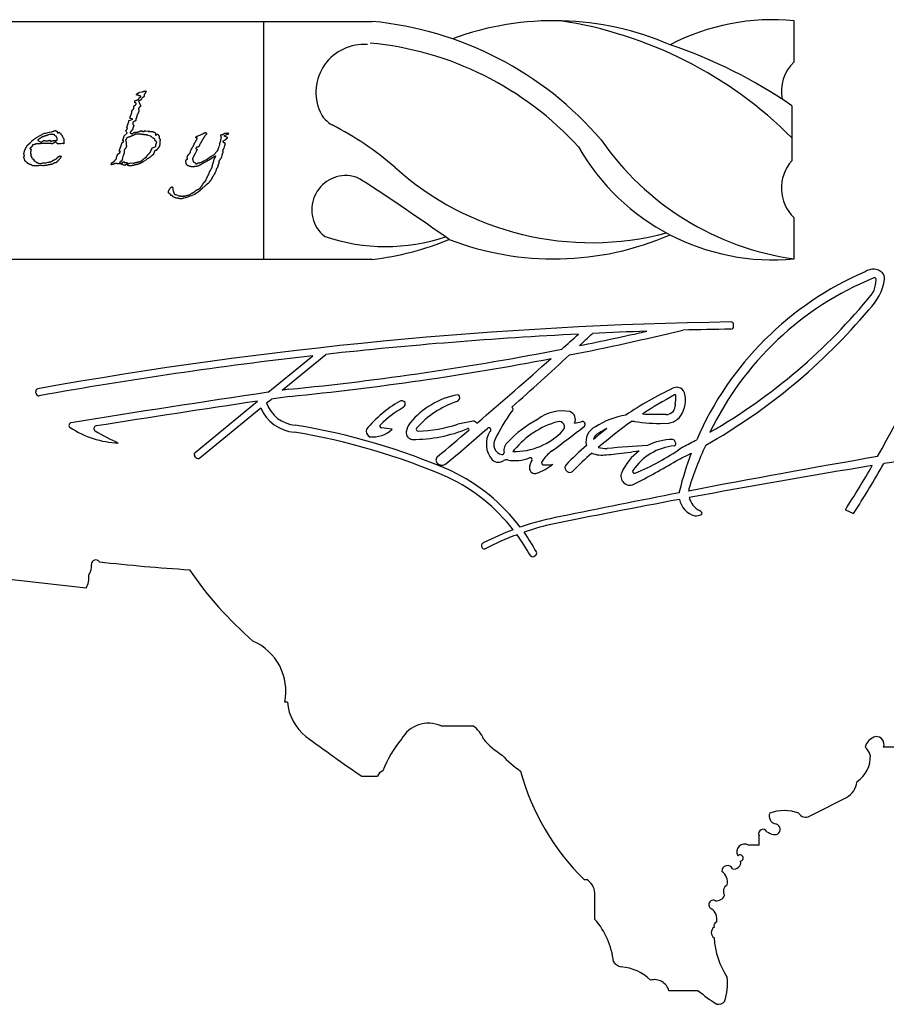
# Model space of a CAD drawing. Extents: x 11.9 to 28.9, y -4.9 to 4.9.
# Tile 2 of 4: x 15.8 to 20.6, y -4.9 to 0.6. Entities that reach past the tile are written whole.
import ezdxf

# ---------------------------------------------------------------- set-up
doc = ezdxf.new("R2010")
doc.units = 0
doc.header["$MEASUREMENT"] = 0
doc.linetypes.add('solid', pattern=[0])
doc.layers.get('0').update_dxf_attribs({"linetype": 'solid'})
doc.layers.add('7', color=7, linetype='solid')

msp = doc.modelspace()

# ---------------------------------------------------------------- linework, layer by layer
at = {"color": 3, "linetype": 'solid'}
for p, q in [((16.4236, 0.1658), (16.4245, 0.1701)), ((16.4418, 0.1806), (16.4554, 0.1824)), ((16.4207, 0.1209), (16.4148, 0.1216)), ((16.4496, 0.138), (16.4352, 0.1291)), ((16.4361, 0.14), (16.4397, 0.1489)), ((16.4397, 0.1489), (16.4474, 0.1558)), ((16.4556, 0.1492), (16.4496, 0.138)), ((16.3909, 0.047), (16.3967, 0.0602)), ((16.4297, 0.0582), (16.4259, 0.0479)), ((16.3826, 0.0225), (16.4043, 0.0306)), ((16.3864, 0.0365), (16.3878, 0.0411)), ((16.4043, 0.0306), (16.3864, 0.0365)), ((16.3878, 0.0411), (16.3909, 0.047)), ((16.4044, 0.0125), (16.4047, 0.012)), ((16.4233, 0.0372), (16.4207, 0.0319)), ((15.8878, -0.0599), (15.9118, -0.0479)), ((15.9118, -0.0479), (15.9184, -0.0471)), ((15.9184, -0.0471), (15.9393, -0.0413)), ((15.939, -0.0545), (15.9289, -0.0596)), ((15.944, -0.0546), (15.939, -0.0545)), ((15.9393, -0.0413), (15.9512, -0.0407)), ((15.9833, -0.0477), (15.9934, -0.0425)), ((16.3549, -0.0619), (16.3722, -0.0479)), ((16.3722, -0.0479), (16.3646, -0.0323)), ((16.434, -0.0526), (16.4261, -0.0534)), ((16.4668, -0.038), (16.4686, -0.0327)), ((16.474, -0.0356), (16.4872, -0.0354)), ((16.4872, -0.0354), (16.4924, -0.0377)), ((16.9052, -0.0543), (16.9148, -0.048)), ((16.9361, -0.0532), (16.9108, -0.063)), ((16.9148, -0.048), (16.9162, -0.048)), ((15.8209, -0.1116), (15.8322, -0.1013)), ((15.8322, -0.1013), (15.8421, -0.09)), ((15.8762, -0.1079), (15.8658, -0.1077)), ((15.8661, -0.0727), (15.8878, -0.0599)), ((15.8748, -0.0853), (15.8744, -0.0863)), ((15.8744, -0.0863), (15.8747, -0.0885)), ((15.8747, -0.0885), (15.8899, -0.0954)), ((15.8897, -0.1066), (15.8762, -0.1079)), ((15.901, -0.1059), (15.8897, -0.1066)), ((15.8899, -0.0954), (15.8922, -0.1008)), ((15.8922, -0.1008), (15.9065, -0.0892)), ((15.909, -0.1052), (15.901, -0.1059)), ((15.9329, -0.1055), (15.9323, -0.1049)), ((15.9435, -0.0863), (15.9449, -0.0919)), ((15.9662, -0.0885), (15.9804, -0.0894)), ((15.9764, -0.0653), (15.9702, -0.0627)), ((15.9928, -0.1062), (15.9856, -0.1075)), ((16.0016, -0.1072), (15.9928, -0.1062)), ((16.0122, -0.1049), (16.0016, -0.1072)), ((16.0199, -0.1052), (16.0183, -0.1064)), ((16.3274, -0.1472), (16.3429, -0.106)), ((16.3429, -0.106), (16.3437, -0.0999)), ((16.3437, -0.0999), (16.3497, -0.0972)), ((16.3497, -0.0972), (16.3536, -0.0917)), ((16.3645, -0.0897), (16.3671, -0.0993)), ((16.3671, -0.0993), (16.3661, -0.1112)), ((16.4899, -0.0599), (16.4865, -0.058)), ((16.5027, -0.0649), (16.4899, -0.0599)), ((16.5079, -0.0689), (16.5027, -0.0649)), ((16.5137, -0.0732), (16.5079, -0.0689)), ((16.5165, -0.0752), (16.5137, -0.0732)), ((16.746, -0.1098), (16.7499, -0.1)), ((16.7543, -0.0727), (16.7548, -0.0693)), ((16.7552, -0.0742), (16.7543, -0.0727)), ((16.7611, -0.0742), (16.7552, -0.0742)), ((16.7656, -0.0619), (16.7821, -0.0568)), ((16.7937, -0.0811), (16.7779, -0.1071)), ((16.8878, -0.1058), (16.8942, -0.0887)), ((16.8879, -0.113), (16.8878, -0.1058)), ((16.8942, -0.0887), (16.8946, -0.0811)), ((16.8946, -0.0811), (16.8971, -0.0732)), ((16.9108, -0.063), (16.9258, -0.0685)), ((15.8375, -0.1643), (15.8328, -0.1739)), ((15.8332, -0.1608), (15.8375, -0.1643)), ((16.3346, -0.1501), (16.3274, -0.1472)), ((16.3298, -0.1598), (16.3346, -0.1501)), ((16.3559, -0.1442), (16.3553, -0.1497)), ((16.3553, -0.1497), (16.3556, -0.1593)), ((16.5091, -0.1379), (16.5101, -0.1318)), ((16.5101, -0.1318), (16.5323, -0.1223)), ((16.5247, -0.1485), (16.5192, -0.1653)), ((16.5346, -0.1434), (16.5298, -0.1434)), ((16.7246, -0.1548), (16.7249, -0.1482)), ((16.7249, -0.1482), (16.725, -0.1479)), ((16.725, -0.1479), (16.7288, -0.1397)), ((16.7561, -0.1491), (16.7484, -0.165)), ((16.8551, -0.1693), (16.8726, -0.1479)), ((16.8834, -0.1272), (16.8844, -0.1206)), ((16.8844, -0.1206), (16.8879, -0.113)), ((16.9152, -0.116), (16.911, -0.1311)), ((15.8014, -0.2003), (15.8002, -0.1914)), ((15.8328, -0.1739), (15.8393, -0.1752)), ((15.8611, -0.2032), (15.8643, -0.2111)), ((15.9016, -0.2139), (15.918, -0.2128)), ((15.918, -0.2128), (15.9323, -0.2087)), ((16.2862, -0.2122), (16.2824, -0.2183)), ((16.334, -0.218), (16.354, -0.2064)), ((16.3434, -0.197), (16.3409, -0.201)), ((16.3461, -0.1855), (16.3434, -0.197)), ((16.3501, -0.1708), (16.3461, -0.1855)), ((16.3729, -0.2191), (16.3611, -0.2279)), ((16.3774, -0.2278), (16.3729, -0.2191)), ((16.3809, -0.2164), (16.3931, -0.2139)), ((16.3931, -0.2139), (16.4029, -0.2141)), ((16.4029, -0.2141), (16.4089, -0.2142)), ((16.4761, -0.1975), (16.4628, -0.2064)), ((16.4684, -0.1872), (16.4779, -0.1809)), ((16.4843, -0.1913), (16.4761, -0.1975)), ((16.7987, -0.2139), (16.7932, -0.2176)), ((16.8133, -0.2055), (16.7987, -0.2139)), ((16.823, -0.2009), (16.8133, -0.2055)), ((16.8199, -0.1908), (16.8396, -0.1765)), ((16.831, -0.1955), (16.823, -0.2009)), ((16.8402, -0.1905), (16.831, -0.1955)), ((16.8396, -0.1765), (16.8551, -0.1693)), ((16.8473, -0.1846), (16.8402, -0.1905)), ((16.8814, -0.2081), (16.8838, -0.2126)), ((16.8994, -0.1696), (16.8974, -0.1816)), ((16.8974, -0.1816), (16.8974, -0.1818)), ((15.8432, -0.2287), (15.8386, -0.2248)), ((15.8796, -0.2296), (15.8749, -0.2297)), ((15.8875, -0.2285), (15.8796, -0.2296)), ((15.9021, -0.23), (15.8875, -0.2285)), ((16.4088, -0.2279), (16.4037, -0.2282)), ((16.4151, -0.2248), (16.4088, -0.2279)), ((16.8622, -0.2674), (16.8564, -0.2767)), ((16.8655, -0.2591), (16.8622, -0.2674)), ((16.8675, -0.2507), (16.8655, -0.2591)), ((16.8706, -0.2452), (16.8675, -0.2507)), ((16.8564, -0.2767), (16.8513, -0.2865)), ((16.6267, -0.3624), (16.6292, -0.3722)), ((16.7592, -0.3813), (16.7507, -0.3871)), ((16.8014, -0.3466), (16.7941, -0.3513)), ((16.8073, -0.3408), (16.8014, -0.3466)), ((16.6218, -0.3951), (16.6153, -0.3948)), ((16.6436, -0.3895), (16.6594, -0.3976)), ((16.6962, -0.4086), (16.6869, -0.4099)), ((16.7137, -0.4027), (16.6962, -0.4086)), ((16.7132, -0.3925), (16.7242, -0.3869)), ((16.7217, -0.3995), (16.7137, -0.4027)), ((16.7285, -0.3973), (16.7217, -0.3995)), ((16.7384, -0.3938), (16.7285, -0.3973)), ((16.7433, -0.3918), (16.7384, -0.3938)), ((16.7507, -0.3871), (16.7433, -0.3918)), ((19.7513, -1.1249), (19.7511, -1.1149)), ((17.1586, -1.492), (17.4061, -1.2888)), ((17.2354, -1.4807), (17.4791, -1.2806)), ((15.8645, -1.4996), (15.8627, -1.4897)), ((17.1491, -1.5516), (17.1754, -1.53)), ((16.7507, -1.8269), (17.0985, -1.5414)), ((16.7761, -1.8578), (17.1164, -1.5784)), ((19.2584, -1.6149), (19.3744, -1.6149)), ((19.2584, -1.6151), (19.2584, -1.6149)), ((16.755, -1.8558), (16.7486, -1.848)), ((18.5293, -1.8135), (18.5203, -1.8225)), ((18.8243, -1.9335), (18.8163, -1.9255)), ((18.7858, -2.1849), (18.7858, -2.185)), ((20.3741, -2.1464), (20.4194, -2.1683)), ((18.6371, -2.4067), (18.6459, -2.4021)), ((16.143, -2.584), (15.242, -2.481)), ((17.265, -3.219), (17.25, -3.219)), ((18.121, -3.352), (18.299, -3.352)), ((20.646, -3.47), (20.587, -3.47)), ((17.679, -3.632), (17.767, -3.632)), ((19.893, -4.016), (19.893, -3.9626)), ((19.893, -4.016), (19.834, -4.016)), ((18.919, -4.208), (18.933, -4.208)), ((18.978, -4.43), (18.978, -4.282)), ((19.554, -4.828), (19.391, -4.828))]:
    msp.add_line(p, q, dxfattribs=at)
for centre, radius, start, end in [((21.1969, -2.473), 1.8001, 113.3128, 156.5363), ((20.5285, -0.8811), 0.0753, 46.3383, 125.6691), ((21.1969, -2.473), 1.7501, 112.3304, 154.3324), ((20.2936, -0.8149), 0.3025, 314.126, 351.1028), ((20.5358, -0.8634), 0.01, 6.734, 112.3304), ((20.3069, -0.8456), 0.2398, 341.3833, 355.3913), ((20.4338, -0.8754), 0.1127, 5.3821, 6.734), ((20.5529, -0.8555), 0.04, 351.1028, 406.3383), ((20.4679, -0.8998), 0.07, 321.0355, 341.3833), ((17.9974, 1.0983), 3.2474, 299.969, 321.0355), ((17.9612, 1.104), 3.321, 299.4904, 319.9704), ((20.0843, -24.9292), 23.8316, 90.83765, 100.17378), ((15.6911, 14.5785), 16.1714, 281.21491, 283.50853), ((15.6911, 14.5785), 16.1314, 281.44505, 282.80682), ((20.0843, -24.9292), 23.7916, 91.96891, 92.69771), ((20.0843, -24.9292), 23.7916, 90.83767, 91.4829), ((19.7361, -1.1151), 0.015, 0.8019, 90.8376), ((19.7363, -1.1251), 0.015, 270.8377, 360.8019), ((14.6501, 1.5083), 6.7913, 330.36096, 337.40428), ((20.0843, -24.9292), 23.7916, 92.88278, 96.28659), ((-5.8381, 26.5059), 37.1105, 311.58486, 311.78025), ((6.7422, 11.747), 17.7786, 313.10996, 313.43068), ((15.6911, 14.5785), 16.1314, 275.62691, 281.0872), ((20.0843, -24.9292), 23.7916, 96.4634, 100.17376), ((15.6911, 14.5785), 16.1714, 275.63027, 280.84686), ((-5.8381, 26.5059), 37.1105, 310.62237, 311.46339), ((6.7422, 11.747), 17.7786, 311.46993, 312.86434), ((15.8775, -1.4871), 0.015, 100.1738, 190.2099), ((30.5043, -91.6259), 91.1166, 98.349714, 98.373472), ((20.3164, -3.3595), 2.0949, 115.5376, 123.8293), ((19.436, -1.5186), 0.0543, 82.8945, 114.7377), ((19.4359, -1.5077), 0.0436, 15.8375, 80.9243), ((15.8793, -1.4969), 0.015, 190.2099, 280.1738), ((30.5043, -91.6259), 91.1166, 98.422324, 99.121053), ((30.5043, -91.6259), 91.0766, 98.350311, 98.415354), ((18.2947, -1.9455), 0.4468, 100.5586, 140.7323), ((18.2003, -1.5205), 0.025, 288.4669, 377.3413), ((18.2146, -1.5161), 0.01, 17.3413, 100.5586), ((20.6203, -3.6938), 2.4946, 118.699, 123.5196), ((19.4247, -1.51), 0.005, 2.7509, 118.699), ((19.2129, -1.5202), 0.2171, 349.5441, 362.7509), ((19.3335, -1.5368), 0.15, 325.6855, 375.8375), ((30.5043, -91.6259), 91.0766, 98.464287, 99.036852), ((17.3202, -1.4945), 0.2204, 202.3908, 265.8302), ((17.3202, -1.4945), 0.1804, 198.4634, 266.3924), ((18.2457, -2.1513), 0.7055, 120.3621, 139.9582), ((18.2457, -2.1513), 0.6655, 120.3316, 134.0382), ((17.9018, -1.5642), 0.025, 39.8013, 120.3621), ((17.897, -1.5554), 0.025, 300.3316, 376.7119), ((18.3718, -2.0341), 0.5165, 108.4669, 138.496), ((18.5098, -1.5862), 0.013, 290.0372, 423.6759), ((19.3789, -1.5689), 0.0463, 264.3567, 358.3209), ((19.4952, -1.5723), 0.07, 169.5441, 178.3209), ((19.3117, -2.1742), 0.9835, 144.1723, 154.7121), ((18.9405, -2.1846), 0.6103, 117.954, 137.1286), ((18.6404, -1.6189), 0.03, 297.954, 307.2071), ((18.7975, -1.8259), 0.2298, 79.4942, 127.2071), ((18.823, -1.6435), 0.0466, 332.6022, 429.4495), ((19.2213, -2.0538), 0.4404, 99.2932, 123.0969), ((19.2213, -2.0538), 0.4404, 85.1667, 87.2136), ((19.3737, -1.5642), 0.1013, 263.8937, 325.6855), ((16.0628, -1.6763), 0.015, 99.1211, 236.9607), ((16.3468, -1.2396), 0.536, 236.9607, 267.4106), ((16.2013, -1.6947), 0.015, 99.0369, 239.5313), ((16.687, -5.3954), 3.7725, 66.7224, 80.5118), ((17.7401, -1.7092), 0.0364, 161.1748, 233.2188), ((17.7401, -1.5814), 0.1597, 263.9411, 313.1763), ((17.7901, -1.6801), 0.01, 134.0382, 266.1261), ((17.7563, -2.1792), 0.4902, 79.0545, 86.1261), ((18.0262, -1.726), 0.1, 140.7323, 172.0793), ((17.9626, -0.941), 0.8139, 269.8711, 292.1965), ((17.9925, -1.6985), 0.01, 138.496, 271.9145), ((17.9657, -0.8975), 0.8115, 271.9145, 287.8351), ((6.7422, 11.747), 17.7786, 309.88564, 310.88976), ((18.63, -3.5873), 1.9619, 99.9558, 102.2325), ((18.2719, -1.6993), 0.005, 310.5241, 472.1965), ((18.2994, -1.6756), 0.0224, 40.3529, 112.6145), ((18.3203, -1.6579), 0.005, 220.3529, 310.6224), ((18.3883, -1.7005), 0.011, -63.7637, 137.719), ((18.895, -2.1102), 0.4709, 105.2739, 140.9447), ((14.8007, 3.5613), 6.6672, 306.18341, 308.15743), ((18.7788, -1.6848), 0.03, 316.2645, 465.2739), ((18.6904, -0.8597), 0.8238, 282.1863, 284.8591), ((18.9082, -1.6704), 0.0159, 317.3316, 474.0997), ((19.0179, -1.7666), 0.0897, 114.4391, 193.9736), ((20.3164, -3.3595), 2.0949, 127.3459, 130.008), ((20.6203, -3.6938), 2.4946, 125.2042, 130.5924), ((19.2213, -2.0538), 0.4004, 116.0249, 123.5843), ((19.2213, -2.0538), 0.4004, 93.2125, 95.6102), ((19.3317, -0.8884), 0.7772, 260.1547, 272.3017), ((16.9285, -0.4585), 1.4492, 239.5313, 245.2855), ((16.687, -5.3954), 3.7325, 66.7357, 80.4819), ((17.7243, -1.7303), 0.01, 233.2188, 263.9411), ((17.9645, -1.7174), 0.0377, 172.0793, 264.2689), ((-5.8381, 26.5059), 37.1105, 310.17233, 310.52414), ((18.506, -1.7804), 0.1328, 148.2115, 221.3202), ((18.4732, -1.7829), 0.0584, 150.3758, 256.5802), ((18.5268, -1.4437), 0.3788, 269.0191, 316.2645), ((19.0179, -1.7666), 0.0497, 111.3731, 166.4104), ((19.4135, -2.0688), 0.3139, 90.2183, 116.9112), ((19.4123, -1.7649), 0.01, 29.8282, 90.2183), ((17.9974, 1.0983), 3.2474, 297.0069, 298.476), ((18.5311, -1.8164), 0.0604, 128.8308, 191.0971), ((20.3164, -3.3595), 2.0949, 131.4056, 135.738), ((19.0469, -1.5845), 0.2207, 256.9499, 270.0262), ((19.9816, -13.1451), 11.3784, 93.57885, 94.71168), ((19.4536, -2.1056), 0.3176, 96.0064, 145.9879), ((18.7015, -0.7196), 1.3217, 292.2647, 304.9877), ((19.4193, -1.7798), 0.01, 276.0064, 380.384), ((19.3258, -1.8145), 0.1097, 20.384, 29.8282), ((19.3824, -1.6582), 0.1635, 298.1029, 303.2218), ((21.228, -2.5568), 1.8045, 154.7391, 163.0506), ((16.7602, -1.8385), 0.015, 129.3874, 219.3874), ((16.7666, -1.8462), 0.015, 219.3874, 309.3874), ((18.1176, -1.8697), 0.025, 130.1723, 230.8565), ((18.462, -1.83), 0.01, 256.5802, 371.0971), ((18.5318, -1.6459), 0.227, 259.6166, 291.4267), ((18.6184, -1.8665), 0.01, 326.196, 471.4267), ((18.868, -1.9944), 0.2182, 126.9409, 147.4865), ((20.6203, -3.6938), 2.4946, 131.7075, 135.1187), ((19.0168, -1.6903), 0.1519, 248.269, 279.8432), ((19.0167, -1.3007), 0.5399, 272.7646, 278.2731), ((18.7984, 0.9674), 2.8179, 276.0289, 278.6961), ((19.4135, -2.0688), 0.3139, 127.016, 155.586), ((17.9612, 1.104), 3.321, 296.2784, 297.8998), ((21.1969, -2.473), 1.8001, 159.1058, 166.1167), ((30.2678, -57.9681), 56.9526, 99.82158, 100.89778), ((18.1273, -1.8579), 0.0402, 230.8565, 292.7358), ((18.4364, -1.8416), 0.04, 221.3202, 273.143), ((18.4343, -1.8049), 0.0768, 273.143, 298.6051), ((18.4855, -1.8987), 0.03, 79.6166, 118.6051), ((18.692, -1.9157), 0.0785, 146.196, 179.1428), ((18.6434, -1.915), 0.03, 179.1428, 290.3497), ((18.5308, -1.6114), 0.3538, 290.3497, 307.1209), ((18.6931, -1.8845), 0.0117, 141.1309, 251.2869), ((18.7108, -1.7353), 0.1618, 262.3627, 281.958), ((18.8305, -1.9114), 0.02, 135.738, 225), ((17.678, 1.0153), 3.3796, 296.6816, 301.255), ((29.0004, -53.2377), 52.0325, 99.37566, 100.51612), ((14.6501, 1.5083), 6.7913, 327.44175, 329.87365), ((14.6501, 1.5083), 6.8413, 327.49169, 330.21758), ((29.0004, -53.2377), 52.0325, 99.17173, 99.30452), ((17.7135, -2.8925), 1.0286, 38.0834, 64.2009), ((17.7135, -2.8925), 1.0686, 37.3727, 64.2487), ((18.8385, -1.9194), 0.02, 225, 315.1187), ((19.1731, -1.9597), 0.05, 155.586, 296.6816), ((19.1985, -1.9335), 0.01, 145.9879, 292.2647), ((30.2678, -57.9681), 56.9526, 100.95193, 101.63089), ((19.5659, -2.065), 0.1189, 168.4118, 174.1118), ((19.615, -2.0504), 0.1148, 170.1526, 176.103), ((19.615, -2.0504), 0.1148, 194.528, 242.049), ((29.0004, -53.2377), 52.0325, 100.57702, 101.39045), ((19.5659, -2.065), 0.1189, 191.7995, 254.849), ((19.0764, -3.7395), 1.5814, 100.5886, 108.9529), ((19.5375, -2.1701), 0.01, 254.849, 267.3579), ((19.541, -2.0942), 0.0859, 267.3579, 288.775), ((19.4901, -2.277), 0.144, 55.7936, 60.3918), ((19.5654, -2.1661), 0.01, 288.775, 415.7936), ((19.1481, -3.903), 1.7258, 104.2122, 109.0895), ((19.0764, -3.7395), 1.5814, 110.4769, 116.9653), ((19.1481, -3.903), 1.7258, 110.4712, 116.9079), ((17.7135, -2.8925), 1.0286, 28.567, 36.1159), ((17.7135, -2.8925), 1.0686, 28.5592, 35.4883), ((18.363, -2.3471), 0.0174, 102.1739, 283.4125), ((18.6301, -2.3934), 0.015, 208.567, 297.7435), ((18.639, -2.3888), 0.015, 297.7435, 388.5592), ((16.0937, -2.4623), 0.0801, -36.6054, 8.0762), ((16.1968, -2.4497), 0.0238, 32.1511, 183.149), ((17.3254, 7.323), 9.8228, 263.52102, 266.46072), ((16.0407, -2.5248), 0.1182, -30.0868, 7.1691), ((18.4337, -1.3123), 2.0751, 214.2776, 229.0252), ((16.9521, -3.158), 0.3041, -11.5689, 66.5708), ((17.5413, -3.1944), 0.2774, 185.0911, 231.3323), ((18.0507, -3.509), 0.1721, 65.8804, 151.145), ((18.2175, -3.4775), 0.1496, 20.13, 57.0004), ((23.4621, 4.8355), 10.2539, 233.53599, 235.66797), ((18.3429, -3.8022), 0.5811, 139.6546, 159.9533), ((18.7116, -3.1164), 0.47, 221.2046, 237.7763), ((20.5645, -3.4915), 0.0833, 104.9538, 165.0462), ((20.5452, -3.4552), 0.0443, -19.4457, 92.8742), ((20.4201, -3.5437), 0.0975, 17.7131, 49.064), ((18.8399, -3.1796), 0.5054, 221.4302, 236.9107), ((20.3482, -3.5241), 0.1652, 303.3721, 363.4978), ((17.8087, -3.6451), 0.0437, 105.4966, 162.5615), ((19.8474, -3.2566), 1.3294, 195.1057, 225.7011), ((20.3267, -3.6505), 0.1129, 298.1662, 354.1537), ((14.5314, 7.5788), 12.7494, 296.26861, 297.30568), ((19.9955, -3.854), 0.046, 160.9812, 252.9232), ((20.0335, -4.051), 0.2272, 68.9744, 111.0256), ((20.1515, -3.819), 0.0416, 208.7602, 302.7105), ((19.915, -3.9523), 0.0243, 25.0388, 205.0388), ((20.0107, -3.8134), 0.1482, 240.1909, 255.673), ((19.9811, -3.9279), 0.0299, 256.3331, 448.2232), ((19.812, -4.053), 0.043, 59.2639, 210.7348), ((19.7525, -4.1117), 0.0381, 258.6431, 370.0696), ((19.7867, -4.0879), 0.0174, 280.89, 492.2398), ((19.7165, -4.1605), 0.0307, 22.0042, 186.5246), ((19.6467, -4.223), 0.0709, 347.7811, 416.3547), ((18.8802, -4.2908), 0.0982, 5.1285, 57.4799), ((19.736, -4.2745), 0.0416, 118.7605, 212.7105), ((19.6382, -4.3485), 0.0252, 63.1948, 243.6747), ((19.656, -4.2774), 0.0491, 262.367, 336.4018), ((19.5891, -4.4292), 0.0695, 347.7486, 416.9327), ((18.6724, -4.7039), 0.4104, 5.2933, 41.8634), ((19.6645, -4.4665), 0.0237, 108.4357, 198.4345), ((19.6635, -4.5035), 0.0365, 126.0957, 233.9043), ((20.1058, -4.5006), 0.4649, 183.9962, 213.0292), ((19.1446, -4.6174), 0.08, 217.3799, 255.8426), ((19.1082, -4.9486), 0.2541, 44.959, 86.2062), ((19.31, -4.85), 0.0839, 15.1952, 105.1953), ((19.3827, -4.7838), 0.3347, -17.9694, 5.0999), ((20.142, -4.1182), 0.9217, 230.3599, 238.2497), ((19.668, -4.8622), 0.0413, 254.5379, 323.1112)]:
    msp.add_arc(centre, radius, start, end, dxfattribs=at)
for points in [[(16.4393, 0.1607), (16.4337, 0.1635), (16.4236, 0.1658)], [(16.4245, 0.1701), (16.4296, 0.1721), (16.4304, 0.1745)], [(16.4304, 0.1745), (16.4404, 0.1803), (16.4418, 0.1806)], [(16.4554, 0.1824), (16.4671, 0.1875), (16.4713, 0.1875)], [(16.4729, 0.1763), (16.4669, 0.1668), (16.4665, 0.166)], [(16.4665, 0.166), (16.4664, 0.1656), (16.4674, 0.1589)], [(16.4713, 0.1875), (16.4759, 0.1875), (16.4774, 0.1854)], [(16.4774, 0.1854), (16.474, 0.1775), (16.4729, 0.1763)], [(16.4121, 0.1066), (16.4196, 0.1082), (16.4228, 0.1158)], [(16.4149, 0.1272), (16.4147, 0.1296), (16.415, 0.1324)], [(16.4148, 0.1216), (16.4151, 0.1263), (16.4149, 0.1272)], [(16.415, 0.1324), (16.4152, 0.1331), (16.4361, 0.14)], [(16.4228, 0.1158), (16.4232, 0.117), (16.4207, 0.1209)], [(16.4352, 0.1291), (16.4445, 0.112), (16.4463, 0.1059), (16.4458, 0.1026)], [(16.4417, 0.1601), (16.4406, 0.1604), (16.4393, 0.1607)], [(16.4474, 0.1558), (16.4495, 0.1586), (16.4417, 0.1601)], [(16.4674, 0.1583), (16.4672, 0.1561), (16.4556, 0.1492)], [(16.4674, 0.1589), (16.4674, 0.1584), (16.4674, 0.1583)], [(16.3967, 0.0602), (16.3984, 0.0748), (16.3989, 0.0763)], [(16.3989, 0.0763), (16.4019, 0.0817), (16.4092, 0.0896)], [(16.4085, 0.0974), (16.4082, 0.1003), (16.4086, 0.1015)], [(16.4092, 0.0896), (16.4097, 0.0916), (16.4085, 0.0974)], [(16.4086, 0.1015), (16.4091, 0.1028), (16.4121, 0.1066)], [(16.4346, 0.0679), (16.4301, 0.0594), (16.4297, 0.0582)], [(16.436, 0.0732), (16.4355, 0.0699), (16.4346, 0.0679)], [(16.4354, 0.0892), (16.4349, 0.086), (16.4352, 0.0854)], [(16.4352, 0.0854), (16.4391, 0.0785), (16.436, 0.0732)], [(16.4448, 0.1002), (16.4365, 0.0943), (16.4354, 0.0892)], [(16.4458, 0.1026), (16.4454, 0.1016), (16.4448, 0.1002)], [(16.3707, -0.015), (16.372, -0.0089), (16.3806, 0.0151)], [(16.3806, 0.0151), (16.3813, 0.0171), (16.3813, 0.0201)], [(16.3813, 0.0201), (16.3814, 0.0209), (16.3815, 0.021)], [(16.3815, 0.021), (16.3819, 0.0222), (16.3826, 0.0225)], [(16.4047, 0.012), (16.4033, 0.0059), (16.4034, 0.0041)], [(16.4034, 0.0041), (16.4032, 0.0005), (16.4091, -0.0036)], [(16.4154, 0.0199), (16.4093, 0.0166), (16.4044, 0.0125)], [(16.4194, 0.0227), (16.4192, 0.0219), (16.4154, 0.0199)], [(16.42, 0.0271), (16.4197, 0.0253), (16.4194, 0.0227)], [(16.4207, 0.0319), (16.4201, 0.0279), (16.42, 0.0271)], [(16.4244, 0.0436), (16.4235, 0.0383), (16.4233, 0.0372)], [(16.4259, 0.0479), (16.4257, 0.0474), (16.4244, 0.0436)], [(15.9667, -0.0571), (15.9605, -0.0546), (15.944, -0.0546)], [(15.9512, -0.0407), (15.9675, -0.0334), (15.9703, -0.0334)], [(15.9703, -0.0334), (15.9831, -0.0334), (15.9833, -0.0477)], [(15.9934, -0.0425), (15.9966, -0.0473), (15.9973, -0.0482)], [(15.9973, -0.0482), (15.9975, -0.0485), (16.002, -0.0516)], [(16.002, -0.0516), (16.0033, -0.0525), (16.0149, -0.0729)], [(16.3646, -0.0323), (16.3646, -0.0323), (16.3649, -0.0318)], [(16.3649, -0.0318), (16.3717, -0.027), (16.3726, -0.0224)], [(16.3726, -0.0224), (16.3753, -0.0199), (16.3707, -0.015)], [(16.3885, -0.0437), (16.3878, -0.0476), (16.393, -0.0476)], [(16.394, -0.036), (16.3914, -0.0408), (16.3885, -0.0437)], [(16.393, -0.0476), (16.3983, -0.0512), (16.3988, -0.0512)], [(16.4016, -0.0278), (16.3995, -0.03), (16.394, -0.036)], [(16.3988, -0.0512), (16.4028, -0.0512), (16.4094, -0.0431)], [(16.4039, -0.0198), (16.403, -0.026), (16.4016, -0.0278)], [(16.4076, -0.0067), (16.4069, -0.0107), (16.4039, -0.0198)], [(16.418, -0.054), (16.4175, -0.0542), (16.4068, -0.0598)], [(16.4091, -0.0036), (16.4078, -0.0061), (16.4076, -0.0067)], [(16.4094, -0.0431), (16.4131, -0.0437), (16.4138, -0.0437)], [(16.4138, -0.0437), (16.4139, -0.0437), (16.4314, -0.0413)], [(16.4261, -0.0534), (16.4189, -0.0539), (16.418, -0.054)], [(16.4314, -0.0413), (16.4462, -0.0362), (16.4526, -0.0334)], [(16.4345, -0.0529), (16.4344, -0.0529), (16.434, -0.0526)], [(16.4347, -0.0529), (16.4345, -0.0529), (16.4345, -0.0529)], [(16.4357, -0.0527), (16.4354, -0.0527), (16.4347, -0.0529)], [(16.436, -0.0527), (16.4357, -0.0527), (16.4357, -0.0527)], [(16.4566, -0.0547), (16.4501, -0.0543), (16.436, -0.0527)], [(16.4526, -0.0334), (16.4563, -0.0386), (16.4608, -0.0386)], [(16.4724, -0.0573), (16.4684, -0.057), (16.4566, -0.0547)], [(16.4608, -0.0386), (16.4625, -0.0386), (16.4668, -0.038)], [(16.4686, -0.0327), (16.4727, -0.0356), (16.474, -0.0356)], [(16.4924, -0.0377), (16.4939, -0.0374), (16.4942, -0.0374)], [(16.4942, -0.0374), (16.5143, -0.0374), (16.5242, -0.0426)], [(16.5242, -0.0426), (16.53, -0.0467), (16.5296, -0.0581)], [(16.5296, -0.0581), (16.5344, -0.0581), (16.5366, -0.0545)], [(16.5366, -0.0545), (16.5397, -0.0535), (16.541, -0.0535)], [(16.541, -0.0535), (16.5423, -0.0535), (16.5455, -0.0586)], [(16.7821, -0.0568), (16.8072, -0.0434), (16.8081, -0.0434)], [(16.8132, -0.053), (16.813, -0.0536), (16.8043, -0.0634)], [(16.8081, -0.0434), (16.8101, -0.0434), (16.8128, -0.0471)], [(16.8128, -0.0471), (16.8139, -0.049), (16.8132, -0.053)], [(16.8939, -0.0599), (16.895, -0.0546), (16.9052, -0.0543)], [(16.9162, -0.048), (16.9209, -0.0479), (16.9251, -0.0474)], [(16.9251, -0.0474), (16.9294, -0.0469), (16.9348, -0.0464)], [(16.9348, -0.0464), (16.9361, -0.053), (16.9361, -0.0532)], [(15.8421, -0.09), (15.8531, -0.0811), (15.8661, -0.0727)], [(15.8658, -0.1077), (15.8499, -0.1124), (15.8445, -0.1129)], [(15.8813, -0.0802), (15.8801, -0.0811), (15.8748, -0.0853)], [(15.8951, -0.0705), (15.8918, -0.0732), (15.8813, -0.0802)], [(15.9139, -0.0637), (15.9028, -0.068), (15.8951, -0.0705)], [(15.9065, -0.0892), (15.9075, -0.0885), (15.9085, -0.0885)], [(15.9085, -0.0885), (15.909, -0.0885), (15.9191, -0.0908)], [(15.9323, -0.1049), (15.9278, -0.1052), (15.909, -0.1052)], [(15.9289, -0.0596), (15.9284, -0.0599), (15.9139, -0.0637)], [(15.9191, -0.0908), (15.9192, -0.0908), (15.9194, -0.0908)], [(15.9194, -0.0908), (15.9233, -0.0908), (15.9345, -0.0891)], [(15.9429, -0.105), (15.9384, -0.105), (15.9329, -0.1055)], [(15.9345, -0.0891), (15.9381, -0.0885), (15.9435, -0.0863)], [(15.9568, -0.107), (15.9435, -0.105), (15.9429, -0.105)], [(15.9449, -0.0919), (15.9502, -0.0912), (15.9514, -0.091)], [(15.9514, -0.091), (15.9595, -0.0903), (15.9662, -0.0885)], [(15.9722, -0.0966), (15.9712, -0.0966), (15.9568, -0.107)], [(15.9702, -0.0627), (15.9695, -0.0622), (15.9667, -0.0571)], [(15.9856, -0.1075), (15.9727, -0.0966), (15.9722, -0.0966)], [(15.9811, -0.0743), (15.9774, -0.065), (15.9764, -0.0653)], [(15.9804, -0.0894), (15.9805, -0.0894), (15.9818, -0.0858)], [(15.982, -0.0783), (15.9818, -0.0779), (15.9811, -0.0743)], [(15.9818, -0.0858), (15.9823, -0.0847), (15.9826, -0.084)], [(15.9826, -0.084), (15.9831, -0.0806), (15.982, -0.0783)], [(16.0183, -0.1064), (16.0148, -0.1061), (16.0122, -0.1049)], [(16.0149, -0.0729), (16.0192, -0.0789), (16.0195, -0.0843)], [(16.0195, -0.0843), (16.0197, -0.0893), (16.0196, -0.0956)], [(16.0196, -0.0956), (16.0198, -0.0998), (16.0199, -0.1052)], [(16.3536, -0.0917), (16.3461, -0.0901), (16.3486, -0.0862)], [(16.3486, -0.0862), (16.3491, -0.0847), (16.3506, -0.0795)], [(16.3506, -0.0795), (16.3512, -0.0782), (16.3516, -0.0752)], [(16.3516, -0.0752), (16.3537, -0.0743), (16.3549, -0.0619)], [(16.3647, -0.0841), (16.3621, -0.0864), (16.3645, -0.0897)], [(16.3781, -0.0704), (16.3663, -0.0755), (16.3647, -0.0841)], [(16.3869, -0.0685), (16.3835, -0.0691), (16.3781, -0.0704)], [(16.4068, -0.0598), (16.3988, -0.0629), (16.3869, -0.0685)], [(16.4865, -0.058), (16.4778, -0.058), (16.4724, -0.0573)], [(16.525, -0.0805), (16.5242, -0.0798), (16.5165, -0.0752)], [(16.5292, -0.091), (16.5258, -0.0834), (16.525, -0.0805)], [(16.5361, -0.0954), (16.5356, -0.0949), (16.5292, -0.091)], [(16.5324, -0.1115), (16.5324, -0.1105), (16.5361, -0.1006)], [(16.5361, -0.1006), (16.5369, -0.0964), (16.5361, -0.0954)], [(16.5455, -0.0586), (16.5504, -0.0648), (16.5507, -0.0651)], [(16.5503, -0.0697), (16.5481, -0.0741), (16.5565, -0.0833)], [(16.5507, -0.0651), (16.5508, -0.0653), (16.5503, -0.0697)], [(16.5536, -0.1078), (16.5536, -0.1111), (16.5513, -0.1214)], [(16.5565, -0.0833), (16.553, -0.0942), (16.5536, -0.1078)], [(16.7288, -0.1397), (16.7336, -0.1313), (16.746, -0.1098)], [(16.7499, -0.1), (16.761, -0.0803), (16.7614, -0.0793)], [(16.7548, -0.0693), (16.7602, -0.0652), (16.7656, -0.0619)], [(16.7614, -0.0793), (16.7617, -0.0782), (16.7611, -0.0742)], [(16.7779, -0.1071), (16.7726, -0.1206), (16.771, -0.1222)], [(16.8043, -0.0634), (16.8015, -0.0686), (16.7937, -0.0811)], [(16.8971, -0.0732), (16.8937, -0.0622), (16.8939, -0.0599)], [(16.9051, -0.0938), (16.9041, -0.0945), (16.9041, -0.0945)], [(16.9041, -0.0945), (16.9038, -0.0958), (16.9149, -0.1012)], [(16.9199, -0.0841), (16.9135, -0.0895), (16.9051, -0.0938)], [(16.9149, -0.1012), (16.9187, -0.1065), (16.9164, -0.1109)], [(16.9293, -0.0742), (16.9267, -0.0782), (16.9199, -0.0841)], [(16.9258, -0.0685), (16.9301, -0.0699), (16.9293, -0.0742)], [(15.7966, -0.1629), (15.7962, -0.1588), (15.8019, -0.1417)], [(15.7996, -0.1758), (15.7998, -0.1753), (15.7966, -0.1629)], [(15.8019, -0.1417), (15.805, -0.1345), (15.8119, -0.1226)], [(15.8119, -0.1226), (15.8179, -0.1125), (15.8209, -0.1116)], [(15.8385, -0.1259), (15.8367, -0.1283), (15.8291, -0.133)], [(15.8291, -0.133), (15.8368, -0.1384), (15.8367, -0.1398)], [(15.8367, -0.1398), (15.833, -0.1555), (15.8332, -0.1608)], [(15.8445, -0.1129), (15.8419, -0.122), (15.8385, -0.1259)], [(16.3163, -0.1748), (16.3194, -0.1602), (16.3298, -0.1598)], [(16.3556, -0.1593), (16.3506, -0.1695), (16.3501, -0.1708)], [(16.3565, -0.1378), (16.3564, -0.1379), (16.3559, -0.1442)], [(16.3589, -0.1369), (16.3566, -0.1374), (16.3565, -0.1378)], [(16.3669, -0.1233), (16.3664, -0.1267), (16.3589, -0.1369)], [(16.3661, -0.1112), (16.3695, -0.1212), (16.3669, -0.1233)], [(16.4898, -0.1655), (16.4989, -0.1583), (16.5032, -0.1494)], [(16.5032, -0.1494), (16.5052, -0.1429), (16.5057, -0.1421)], [(16.5057, -0.1421), (16.509, -0.1381), (16.5091, -0.1379)], [(16.5298, -0.1434), (16.525, -0.1477), (16.5247, -0.1485)], [(16.5323, -0.1223), (16.5323, -0.1223), (16.5324, -0.1115)], [(16.5402, -0.1377), (16.5371, -0.139), (16.5346, -0.1434)], [(16.5421, -0.1339), (16.5412, -0.1367), (16.5402, -0.1377)], [(16.5513, -0.1214), (16.5478, -0.1281), (16.5421, -0.1339)], [(16.7081, -0.1759), (16.7112, -0.17), (16.7246, -0.1548)], [(16.7603, -0.1262), (16.7553, -0.1291), (16.7548, -0.1324)], [(16.7548, -0.1324), (16.7542, -0.1344), (16.7618, -0.1372)], [(16.7618, -0.1372), (16.7598, -0.1422), (16.7561, -0.1491)], [(16.771, -0.1222), (16.7671, -0.126), (16.7603, -0.1262)], [(16.8726, -0.1479), (16.8734, -0.1471), (16.8782, -0.1428)], [(16.8782, -0.1428), (16.8791, -0.1372), (16.8792, -0.1342)], [(16.8792, -0.1342), (16.8792, -0.1326), (16.8814, -0.1316)], [(16.8814, -0.1316), (16.8815, -0.1313), (16.8834, -0.1272)], [(16.9053, -0.1551), (16.9006, -0.1645), (16.8994, -0.1696)], [(16.9048, -0.1418), (16.9031, -0.1489), (16.9053, -0.1551)], [(16.911, -0.1311), (16.9053, -0.1387), (16.9048, -0.1418)], [(16.9164, -0.1109), (16.916, -0.1119), (16.9152, -0.116)], [(15.7948, -0.1815), (15.7974, -0.1789), (15.7996, -0.1758)], [(15.8002, -0.1914), (15.8, -0.1901), (15.7948, -0.1815)], [(15.8069, -0.2064), (15.8013, -0.2018), (15.8014, -0.2003)], [(15.8153, -0.2118), (15.8132, -0.2115), (15.8069, -0.2064)], [(15.8211, -0.2185), (15.8186, -0.218), (15.8153, -0.2118)], [(15.8386, -0.2248), (15.8222, -0.2192), (15.8211, -0.2185)], [(15.8393, -0.1752), (15.8387, -0.1854), (15.8424, -0.1876)], [(15.8424, -0.1876), (15.8441, -0.1915), (15.8532, -0.1923)], [(15.8532, -0.1923), (15.8505, -0.2009), (15.8538, -0.2019)], [(15.8538, -0.2019), (15.8548, -0.2029), (15.8611, -0.2032)], [(15.8643, -0.2111), (15.8662, -0.2108), (15.8693, -0.2108)], [(15.8693, -0.2108), (15.8703, -0.2108), (15.8814, -0.2167)], [(15.8814, -0.2167), (15.8849, -0.2177), (15.8871, -0.2177)], [(15.8871, -0.2177), (15.8911, -0.2177), (15.9016, -0.2139)], [(15.9323, -0.2087), (15.94, -0.2083), (15.944, -0.2077)], [(15.944, -0.2077), (15.949, -0.2065), (15.9616, -0.1983)], [(15.9604, -0.2178), (15.9549, -0.2216), (15.9485, -0.222)], [(15.9706, -0.2126), (15.9696, -0.2126), (15.9604, -0.2178)], [(15.9616, -0.1983), (15.9757, -0.192), (15.9775, -0.1903)], [(15.9756, -0.2136), (15.972, -0.2126), (15.9706, -0.2126)], [(15.997, -0.1904), (15.9805, -0.2079), (15.9756, -0.2136)], [(15.9775, -0.1903), (15.9834, -0.185), (15.9912, -0.1769)], [(15.9912, -0.1769), (15.9932, -0.1749), (15.9983, -0.1749)], [(16.0037, -0.177), (15.9986, -0.1867), (15.997, -0.1904)], [(15.9983, -0.1749), (16.0016, -0.1749), (16.0037, -0.177)], [(16.2823, -0.2191), (16.2823, -0.2186), (16.2824, -0.2183)], [(16.2856, -0.2239), (16.2819, -0.2239), (16.2823, -0.2191)], [(16.2862, -0.2122), (16.2959, -0.2075), (16.2981, -0.2059)], [(16.3117, -0.2164), (16.3076, -0.2164), (16.2873, -0.2232)], [(16.2981, -0.2059), (16.3008, -0.2034), (16.3066, -0.1965)], [(16.3066, -0.1965), (16.3124, -0.1907), (16.3127, -0.19)], [(16.3129, -0.2167), (16.3121, -0.2164), (16.3117, -0.2164)], [(16.3127, -0.19), (16.3131, -0.1869), (16.3133, -0.182)], [(16.3274, -0.2191), (16.3224, -0.2189), (16.3129, -0.2167)], [(16.3133, -0.182), (16.3135, -0.1794), (16.3163, -0.1748)], [(16.3611, -0.2279), (16.338, -0.2196), (16.3355, -0.2194), (16.3274, -0.2191)], [(16.3325, -0.2087), (16.3303, -0.2108), (16.3299, -0.2118)], [(16.3299, -0.2118), (16.3293, -0.2134), (16.334, -0.218)], [(16.3409, -0.201), (16.3402, -0.2024), (16.3325, -0.2087)], [(16.354, -0.2064), (16.3559, -0.212), (16.3592, -0.212)], [(16.3592, -0.212), (16.3593, -0.212), (16.3605, -0.2115)], [(16.3605, -0.2115), (16.3647, -0.2111), (16.3665, -0.2111)], [(16.3665, -0.2111), (16.3696, -0.2111), (16.3725, -0.2129)], [(16.3725, -0.2129), (16.3772, -0.2166), (16.3809, -0.2164)], [(16.4089, -0.2142), (16.4089, -0.2142), (16.4306, -0.2087)], [(16.45, -0.2142), (16.4284, -0.223), (16.4151, -0.2248)], [(16.4306, -0.2087), (16.4448, -0.2062), (16.455, -0.2005)], [(16.4628, -0.2064), (16.4523, -0.2132), (16.45, -0.2142)], [(16.455, -0.2005), (16.4566, -0.1979), (16.4684, -0.1872)], [(16.4779, -0.1809), (16.4781, -0.1808), (16.483, -0.1747)], [(16.483, -0.1747), (16.4841, -0.1711), (16.4898, -0.1655)], [(16.4989, -0.1822), (16.4944, -0.1864), (16.4843, -0.1913)], [(16.5142, -0.1697), (16.511, -0.1709), (16.4989, -0.1822)], [(16.5192, -0.1653), (16.5191, -0.1657), (16.5142, -0.1697)], [(16.6985, -0.2066), (16.6982, -0.2017), (16.7006, -0.1982)], [(16.701, -0.2169), (16.7009, -0.2167), (16.6985, -0.2066)], [(16.7006, -0.1982), (16.7013, -0.1961), (16.7082, -0.1913)], [(16.7136, -0.23), (16.7036, -0.2274), (16.701, -0.2169)], [(16.7082, -0.1913), (16.706, -0.1854), (16.7081, -0.1759)], [(16.7356, -0.1895), (16.7351, -0.191), (16.7381, -0.1971)], [(16.74, -0.1813), (16.7376, -0.1874), (16.7356, -0.1895)], [(16.7381, -0.1971), (16.7392, -0.2057), (16.7396, -0.2063)], [(16.7396, -0.2063), (16.74, -0.2068), (16.751, -0.2126)], [(16.7484, -0.165), (16.7451, -0.1709), (16.74, -0.1813)], [(16.751, -0.2126), (16.7548, -0.2186), (16.7567, -0.2186)], [(16.7932, -0.2176), (16.7708, -0.2292), (16.7663, -0.2321), (16.7544, -0.2332)], [(16.7567, -0.2186), (16.761, -0.2186), (16.7671, -0.2135)], [(16.7671, -0.2135), (16.7811, -0.2126), (16.7869, -0.2089)], [(16.7869, -0.2089), (16.7916, -0.2075), (16.8199, -0.1908)], [(16.847, -0.2272), (16.8471, -0.2245), (16.8549, -0.2019)], [(16.8625, -0.1765), (16.8616, -0.1765), (16.8473, -0.1846)], [(16.8549, -0.2019), (16.8556, -0.1976), (16.8564, -0.1951)], [(16.8564, -0.1951), (16.8575, -0.1902), (16.8609, -0.1862)], [(16.8609, -0.1862), (16.8629, -0.182), (16.8631, -0.1813)], [(16.8655, -0.177), (16.8629, -0.1765), (16.8625, -0.1765)], [(16.8631, -0.1813), (16.8653, -0.1803), (16.8655, -0.177)], [(16.8838, -0.2126), (16.8787, -0.2223), (16.8778, -0.2269)], [(16.8822, -0.2057), (16.8818, -0.2066), (16.8814, -0.2081)], [(16.8886, -0.1958), (16.883, -0.202), (16.8822, -0.2057)], [(16.8974, -0.1818), (16.8973, -0.1821), (16.8886, -0.1958)], [(15.848, -0.2291), (15.8432, -0.2287), (15.8432, -0.2287)], [(15.8651, -0.2302), (15.8611, -0.2302), (15.848, -0.2291)], [(15.8749, -0.2297), (15.869, -0.2302), (15.8651, -0.2302)], [(15.9116, -0.2284), (15.9023, -0.23), (15.9021, -0.23)], [(15.9242, -0.2272), (15.9136, -0.2279), (15.9116, -0.2284)], [(15.9485, -0.222), (15.9301, -0.2248), (15.9242, -0.2272)], [(16.2873, -0.2232), (16.2857, -0.2239), (16.2856, -0.2239)], [(16.387, -0.2302), (16.3807, -0.2302), (16.3774, -0.2278)], [(16.4037, -0.2282), (16.3908, -0.2302), (16.387, -0.2302)], [(16.7341, -0.2355), (16.7287, -0.2355), (16.7136, -0.23)], [(16.7544, -0.2332), (16.7449, -0.2348), (16.7341, -0.2355)], [(16.8257, -0.2775), (16.8284, -0.276), (16.8289, -0.2727)], [(16.8289, -0.2727), (16.829, -0.2724), (16.83, -0.2652)], [(16.83, -0.2652), (16.8339, -0.2596), (16.8395, -0.2492)], [(16.8395, -0.2492), (16.8456, -0.2392), (16.8461, -0.2378)], [(16.8461, -0.2378), (16.8465, -0.2349), (16.847, -0.2272)], [(16.8759, -0.2383), (16.874, -0.2387), (16.8706, -0.2452)], [(16.8772, -0.2291), (16.8762, -0.2375), (16.8759, -0.2383)], [(16.8778, -0.2269), (16.8774, -0.228), (16.8772, -0.2291)], [(16.7878, -0.3402), (16.7991, -0.3232), (16.8019, -0.3204)], [(16.8019, -0.3204), (16.8033, -0.3189), (16.8098, -0.3137)], [(16.8098, -0.3137), (16.8129, -0.304), (16.8132, -0.303)], [(16.8132, -0.303), (16.8135, -0.3023), (16.8257, -0.2775)], [(16.8255, -0.3252), (16.8245, -0.3283), (16.8176, -0.3311)], [(16.8352, -0.313), (16.8337, -0.3148), (16.8255, -0.3252)], [(16.8417, -0.3036), (16.8414, -0.3046), (16.8352, -0.313)], [(16.8445, -0.2977), (16.844, -0.3023), (16.8417, -0.3036)], [(16.845, -0.2959), (16.8447, -0.2967), (16.8445, -0.2977)], [(16.8513, -0.2865), (16.8454, -0.2928), (16.845, -0.2959)], [(16.6022, -0.3787), (16.6015, -0.3734), (16.6025, -0.3706)], [(16.6056, -0.3831), (16.6027, -0.3824), (16.6022, -0.3787)], [(16.6025, -0.3706), (16.6055, -0.3652), (16.6118, -0.3553)], [(16.6126, -0.3879), (16.6123, -0.3877), (16.6056, -0.3831)], [(16.6118, -0.3553), (16.6169, -0.3469), (16.6225, -0.3469)], [(16.6225, -0.3469), (16.6229, -0.3469), (16.6238, -0.3469)], [(16.6238, -0.3469), (16.6261, -0.3518), (16.6267, -0.3624)], [(16.6292, -0.3722), (16.6338, -0.3871), (16.6366, -0.3885)], [(16.7242, -0.3869), (16.7406, -0.378), (16.7441, -0.3769)], [(16.7441, -0.3769), (16.7452, -0.376), (16.7564, -0.366)], [(16.7564, -0.366), (16.7603, -0.3625), (16.7699, -0.3599)], [(16.7713, -0.3731), (16.7671, -0.3765), (16.7592, -0.3813)], [(16.7699, -0.3599), (16.7801, -0.3547), (16.7878, -0.3402)], [(16.7941, -0.3513), (16.7771, -0.3681), (16.7713, -0.3731)], [(16.8176, -0.3311), (16.8151, -0.3334), (16.8073, -0.3408)], [(16.6153, -0.3948), (16.6152, -0.3893), (16.6126, -0.3879)], [(16.6553, -0.4104), (16.6333, -0.4104), (16.6218, -0.3951)], [(16.6366, -0.3885), (16.6426, -0.389), (16.6436, -0.3895)], [(16.6704, -0.4142), (16.6691, -0.4142), (16.6553, -0.4104)], [(16.6594, -0.3976), (16.6603, -0.3979), (16.6652, -0.3979)], [(16.6652, -0.3979), (16.6692, -0.3979), (16.6719, -0.3978)], [(16.6869, -0.4099), (16.6739, -0.4142), (16.6704, -0.4142)], [(16.6719, -0.3978), (16.6756, -0.3997), (16.6769, -0.3997)], [(16.6769, -0.3997), (16.68, -0.3997), (16.6853, -0.3976)], [(16.6853, -0.3976), (16.6875, -0.3981), (16.6912, -0.3981)], [(16.6912, -0.3981), (16.6923, -0.3981), (16.7132, -0.3925)]]:
    msp.add_open_spline(points, degree=2, dxfattribs=at)
at = {"layer": '7', "color": 3, "linetype": 'solid'}
for p, q in [((14.4059, 0.5752), (17.1857, 0.5752)), ((17.1327, -0.7516), (17.1327, 0.5752)), ((17.1857, 0.5752), (17.7377, 0.5752)), ((20.088, 0.3495), (20.088, 0.5794)), ((20.0759, 0.1052), (20.0759, -0.0846)), ((20.0759, -0.0846), (20.0759, -0.2012)), ((20.088, -0.7485), (20.088, -0.5187)), ((17.1327, -0.7516), (14.4059, -0.7516)), ((17.7377, -0.7516), (17.1327, -0.7516))]:
    msp.add_line(p, q, dxfattribs=at)
for centre, radius, start, end in [((17.5568, -1.3373), 1.921, 40.7014, 84.5954), ((18.7502, -1.0488), 1.6282, 66.5763, 110.3172), ((18.4397, -1.7073), 2.3121, 44.9545, 81.4307), ((19.9712, -0.6638), 1.2487, 84.632, 117.3551), ((17.6901, 0.18), 0.2666, 85.3676, 204.1575), ((17.5568, -1.3373), 1.8, 42.3577, 84.5954), ((18.4944, -2.2038), 2.7988, 55.5917, 71.1757), ((20.2447, 0.1846), 0.2275, 133.5189, 190.852), ((17.5848, 0.1328), 0.1512, 204.1575, 242.4453), ((16.6607, -1.6384), 1.8465, 49.3539, 62.4453), ((20.3073, 0.8085), 1.5724, 214.6088, 261.9847), ((19.9712, 0.4946), 1.2487, 209.727, 275.368), ((20.2447, -0.3537), 0.2275, 137.8836, 226.4812), ((18.9594, 0.9793), 1.6375, 227.9883, 284.7812), ((17.5908, -0.4743), 0.1902, 82.7742, 230.8734), ((17.5957, -0.4357), 0.1512, 56.9962, 82.7742), ((9.8235, -12.4021), 14.4202, 54.65284, 56.99615), ((17.4803, -0.6101), 0.0151, 230.8734, 251.4888), ((17.8136, 0.3853), 1.0649, 251.4888, 288.2087), ((17.5385, 0.8922), 1.6558, 276.912, 292.2704), ((18.7502, 0.8796), 1.6282, 248.9712, 293.4237)]:
    msp.add_arc(centre, radius, start, end, dxfattribs=at)

doc.saveas('drawing.dxf')
